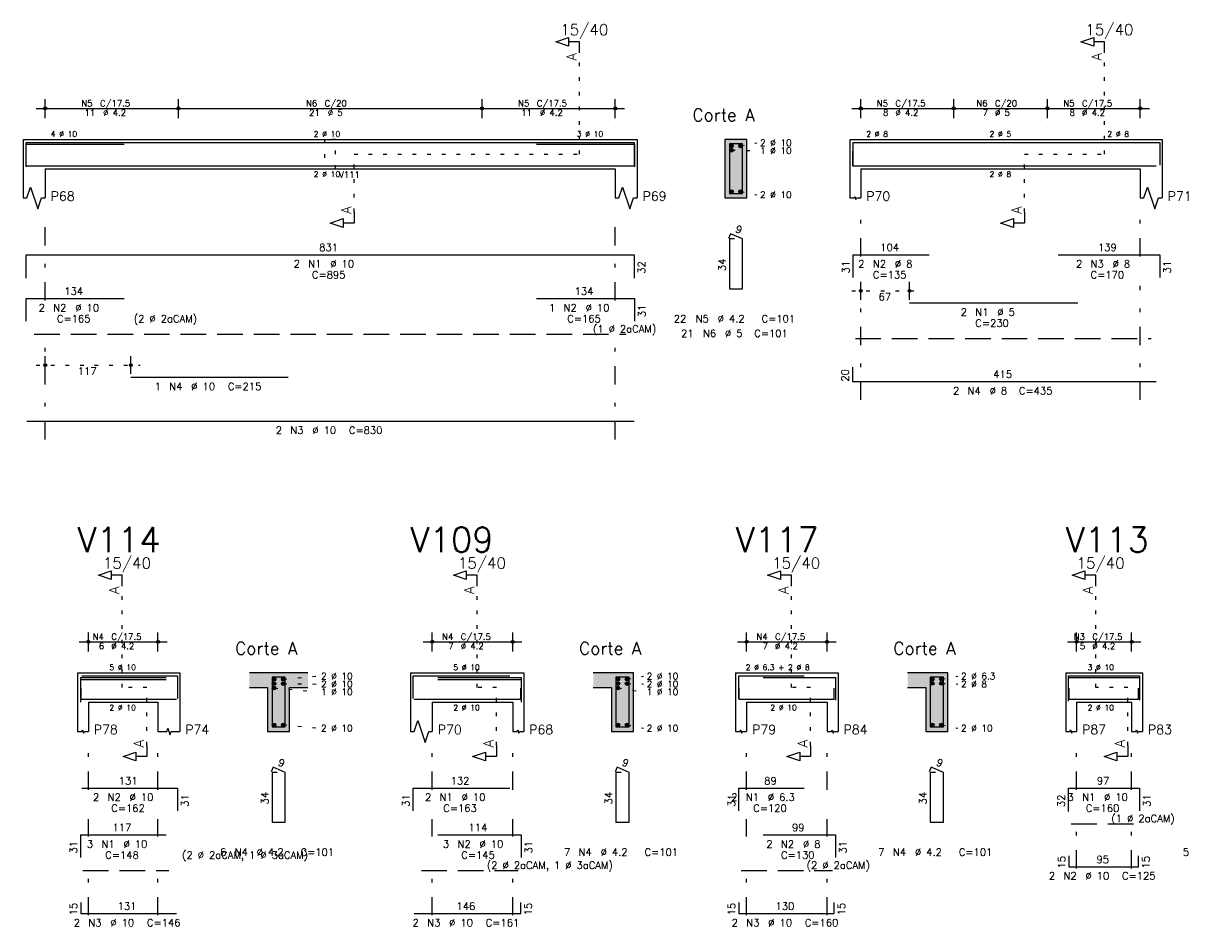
# Model space of a CAD drawing. Extents: x 0 to 119, y 0 to 84.
# Tile 8 of 11: x 69 to 101, y 42 to 67. Entities that reach past the tile are written whole.
import ezdxf

# ---------------------------------------------------------------- set-up
doc = ezdxf.new("R2010")
doc.units = 0
for name, pattern in [('ESTILO_TQS_0001', [1, 0.7, -0.3]), ('ESTILO_TQS_0002', [0.4, 0.1, -0.3]), ('ESTILO_TQS_0003', [1.5, 0.5, -0.4, 0.1, -0.5])]:
    doc.linetypes.add(name, pattern=pattern)
for name, color, linetype in [('1', 1, 'CONTINUOUS'), ('10', 10, 'CONTINUOUS'), ('2', 2, 'CONTINUOUS'), ('4', 4, 'CONTINUOUS'), ('6', 6, 'CONTINUOUS'), ('7', 7, 'CONTINUOUS')]:
    doc.layers.add(name, color=color, linetype=linetype)
doc.styles.get("Standard").update_dxf_attribs({"font": 'ROMANS.SHX'})

msp = doc.modelspace()

# ---------------------------------------------------------------- linework, layer by layer
at = {"layer": '1', "linetype": 'ESTILO_TQS_0002'}
for p, q in [((84.07167, 63.32), (84.07167, 66.09)), ((98.425, 63.32), (98.425, 66.09)), ((88.22167, 63.425), (88.91667, 63.414)), ((88.47167, 63.545), (88.91667, 63.63)), ((77.90667, 61.735), (77.90667, 63.32)), ((77.90667, 63.32), (84.07167, 63.32)), ((96.23, 61.735), (96.23, 63.32)), ((96.23, 63.32), (98.425, 63.32)), ((88.47167, 62.295), (88.91667, 62.21)), ((91.51, 59.58), (93.34, 59.58)), ((69.21667, 57.55), (72.05667, 57.55)), ((71.57071, 48.74), (71.57071, 51.51)), ((81.27214, 48.74), (81.27214, 51.51)), ((89.86357, 48.74), (89.86357, 51.51)), ((98.185, 48.74), (98.185, 51.51)), ((72.24571, 48.74), (71.57071, 48.74)), ((72.24571, 47.155), (72.24571, 48.74)), ((75.97071, 48.965), (76.91571, 49.05)), ((75.97071, 48.845), (76.91571, 48.834)), ((81.79714, 48.74), (81.27214, 48.74)), ((81.79714, 47.155), (81.79714, 48.74)), ((85.37214, 48.965), (85.81714, 49.05)), ((85.37214, 48.845), (85.81714, 48.834)), ((90.38857, 48.74), (89.86357, 48.74)), ((90.38857, 47.155), (90.38857, 48.74)), ((93.96357, 48.965), (94.40857, 49.05)), ((93.96357, 48.853), (94.40857, 48.834)), ((99.06, 48.74), (98.185, 48.74)), ((99.06, 47.155), (99.06, 48.74)), ((75.72071, 48.725), (76.91571, 48.618)), ((85.12214, 48.725), (85.81714, 48.618)), ((75.97071, 47.715), (76.91571, 47.63)), ((85.37214, 47.715), (85.81714, 47.63)), ((93.96357, 47.715), (94.40857, 47.63))]:
    msp.add_line(p, q, dxfattribs=at)
at = {"layer": '1', "linetype": 'ESTILO_TQS_0001'}
for p, q in [((69.16667, 58.395), (85.34667, 58.395)), ((91.61, 58.275), (99.7, 58.275)), ((97.51, 45.015), (99.31, 45.015)), ((70.49571, 43.735), (72.84571, 43.735)), ((79.74714, 43.735), (82.39714, 43.735)), ((88.48857, 43.735), (90.98857, 43.735))]:
    msp.add_line(p, q, dxfattribs=at)
at = {"layer": '1', "linetype": 'ESTILO_TQS_0002'}
msp.add_lwpolyline([(77.09667, 63.72), (77.09667, 62.92), (77.39667, 62.92), (77.39667, 63.72), (77.09667, 63.72)], dxfattribs=at)
at = {"layer": '1', "linetype": 'CONTINUOUS'}
for centre in [(88.22167, 63.545), (88.22167, 63.425), (88.47167, 63.545), (88.22167, 62.295), (88.47167, 62.295), (75.72071, 48.965), (75.72071, 48.845), (75.72071, 48.725), (75.97071, 48.965), (75.97071, 48.845), (85.12214, 48.965), (85.12214, 48.845), (85.12214, 48.725), (85.37214, 48.965), (85.37214, 48.845), (93.71357, 48.965), (93.71357, 48.853), (93.96357, 48.965), (93.96357, 48.853), (75.72071, 47.715), (75.97071, 47.715), (85.12214, 47.715), (85.37214, 47.715), (93.71357, 47.715), (93.96357, 47.715)]:
    msp.add_circle(centre, 0.05, dxfattribs=at)
for points in [[(88.27167, 63.545), (88.19667, 63.588301), (88.174685, 63.562101)], [(88.27167, 63.545), (88.174685, 63.562101), (88.174685, 63.527899)], [(88.27167, 63.545), (88.174685, 63.527899), (88.19667, 63.501699)], [(88.27167, 63.425), (88.19667, 63.468301), (88.174685, 63.442101)], [(88.27167, 63.425), (88.174685, 63.442101), (88.174685, 63.407899)], [(88.27167, 63.425), (88.174685, 63.407899), (88.19667, 63.381699)], [(88.27167, 63.545), (88.230352, 63.59424), (88.19667, 63.588301)], [(88.27167, 63.545), (88.19667, 63.501699), (88.230352, 63.49576)], [(88.27167, 63.425), (88.230352, 63.47424), (88.19667, 63.468301)], [(88.27167, 63.425), (88.19667, 63.381699), (88.230352, 63.37576)], [(88.27167, 63.545), (88.259972, 63.577139), (88.230352, 63.59424)], [(88.27167, 63.545), (88.230352, 63.49576), (88.259972, 63.512861)], [(88.27167, 63.425), (88.259972, 63.457139), (88.230352, 63.47424)], [(88.27167, 63.425), (88.230352, 63.37576), (88.259972, 63.392861)], [(88.27167, 63.545), (88.259972, 63.512861), (88.27167, 63.545)], [(88.27167, 63.425), (88.259972, 63.392861), (88.27167, 63.425)], [(88.52167, 63.545), (88.44667, 63.588301), (88.424685, 63.562101)], [(88.52167, 63.545), (88.424685, 63.562101), (88.424685, 63.527899)], [(88.52167, 63.545), (88.424685, 63.527899), (88.44667, 63.501699)], [(88.52167, 63.545), (88.480352, 63.59424), (88.44667, 63.588301)], [(88.52167, 63.545), (88.44667, 63.501699), (88.480352, 63.49576)], [(88.52167, 63.545), (88.509972, 63.577139), (88.480352, 63.59424)], [(88.52167, 63.545), (88.480352, 63.49576), (88.509972, 63.512861)], [(88.52167, 63.545), (88.509972, 63.512861), (88.52167, 63.545)], [(88.27167, 62.295), (88.19667, 62.338301), (88.174685, 62.312101)], [(88.27167, 62.295), (88.174685, 62.312101), (88.174685, 62.277899)], [(88.27167, 62.295), (88.174685, 62.277899), (88.19667, 62.251699)], [(88.27167, 62.295), (88.230352, 62.34424), (88.19667, 62.338301)], [(88.27167, 62.295), (88.19667, 62.251699), (88.230352, 62.24576)], [(88.27167, 62.295), (88.259972, 62.327139), (88.230352, 62.34424)], [(88.27167, 62.295), (88.230352, 62.24576), (88.259972, 62.262861)], [(88.27167, 62.295), (88.259972, 62.262861), (88.27167, 62.295)], [(88.52167, 62.295), (88.44667, 62.338301), (88.424685, 62.312101)], [(88.52167, 62.295), (88.424685, 62.312101), (88.424685, 62.277899)], [(88.52167, 62.295), (88.424685, 62.277899), (88.44667, 62.251699)], [(88.52167, 62.295), (88.480352, 62.34424), (88.44667, 62.338301)], [(88.52167, 62.295), (88.44667, 62.251699), (88.480352, 62.24576)], [(88.52167, 62.295), (88.509972, 62.327139), (88.480352, 62.34424)], [(88.52167, 62.295), (88.480352, 62.24576), (88.509972, 62.262861)], [(88.52167, 62.295), (88.509972, 62.262861), (88.52167, 62.295)], [(75.77071, 48.965), (75.69571, 49.008301), (75.673725, 48.982101)], [(75.77071, 48.965), (75.673725, 48.982101), (75.673725, 48.947899)], [(75.77071, 48.965), (75.673725, 48.947899), (75.69571, 48.921699)], [(75.77071, 48.845), (75.69571, 48.888301), (75.673725, 48.862101)], [(75.77071, 48.845), (75.673725, 48.862101), (75.673725, 48.827899)], [(75.77071, 48.845), (75.673725, 48.827899), (75.69571, 48.801699)], [(75.77071, 48.725), (75.69571, 48.768301), (75.673725, 48.742101)], [(75.77071, 48.725), (75.673725, 48.742101), (75.673725, 48.707899)], [(75.77071, 48.965), (75.729392, 49.01424), (75.69571, 49.008301)], [(75.77071, 48.965), (75.69571, 48.921699), (75.729392, 48.91576)], [(75.77071, 48.845), (75.729392, 48.89424), (75.69571, 48.888301)], [(75.77071, 48.845), (75.69571, 48.801699), (75.729392, 48.79576)], [(75.77071, 48.725), (75.729392, 48.77424), (75.69571, 48.768301)], [(75.77071, 48.965), (75.759012, 48.997139), (75.729392, 49.01424)], [(75.77071, 48.965), (75.729392, 48.91576), (75.759012, 48.932861)], [(75.77071, 48.845), (75.759012, 48.877139), (75.729392, 48.89424)], [(75.77071, 48.845), (75.729392, 48.79576), (75.759012, 48.812861)], [(75.77071, 48.725), (75.759012, 48.757139), (75.729392, 48.77424)], [(75.77071, 48.965), (75.759012, 48.932861), (75.77071, 48.965)], [(75.77071, 48.845), (75.759012, 48.812861), (75.77071, 48.845)], [(76.02071, 48.965), (75.94571, 49.008301), (75.923725, 48.982101)], [(76.02071, 48.965), (75.923725, 48.982101), (75.923725, 48.947899)], [(76.02071, 48.965), (75.923725, 48.947899), (75.94571, 48.921699)], [(76.02071, 48.845), (75.94571, 48.888301), (75.923725, 48.862101)], [(76.02071, 48.845), (75.923725, 48.862101), (75.923725, 48.827899)], [(76.02071, 48.845), (75.923725, 48.827899), (75.94571, 48.801699)], [(76.02071, 48.965), (75.979392, 49.01424), (75.94571, 49.008301)], [(76.02071, 48.965), (75.94571, 48.921699), (75.979392, 48.91576)], [(76.02071, 48.845), (75.979392, 48.89424), (75.94571, 48.888301)], [(76.02071, 48.845), (75.94571, 48.801699), (75.979392, 48.79576)], [(76.02071, 48.965), (76.009012, 48.997139), (75.979392, 49.01424)], [(76.02071, 48.965), (75.979392, 48.91576), (76.009012, 48.932861)], [(76.02071, 48.845), (76.009012, 48.877139), (75.979392, 48.89424)], [(76.02071, 48.845), (75.979392, 48.79576), (76.009012, 48.812861)], [(76.02071, 48.965), (76.009012, 48.932861), (76.02071, 48.965)], [(76.02071, 48.845), (76.009012, 48.812861), (76.02071, 48.845)], [(85.17214, 48.965), (85.09714, 49.008301), (85.075155, 48.982101)], [(85.17214, 48.965), (85.075155, 48.982101), (85.075155, 48.947899)], [(85.17214, 48.965), (85.075155, 48.947899), (85.09714, 48.921699)], [(85.17214, 48.845), (85.09714, 48.888301), (85.075155, 48.862101)], [(85.17214, 48.845), (85.075155, 48.862101), (85.075155, 48.827899)], [(85.17214, 48.845), (85.075155, 48.827899), (85.09714, 48.801699)], [(85.17214, 48.725), (85.09714, 48.768301), (85.075155, 48.742101)], [(85.17214, 48.725), (85.075155, 48.742101), (85.075155, 48.707899)], [(85.17214, 48.965), (85.130822, 49.01424), (85.09714, 49.008301)], [(85.17214, 48.965), (85.09714, 48.921699), (85.130822, 48.91576)], [(85.17214, 48.845), (85.130822, 48.89424), (85.09714, 48.888301)], [(85.17214, 48.845), (85.09714, 48.801699), (85.130822, 48.79576)], [(85.17214, 48.725), (85.130822, 48.77424), (85.09714, 48.768301)], [(85.17214, 48.965), (85.160442, 48.997139), (85.130822, 49.01424)], [(85.17214, 48.965), (85.130822, 48.91576), (85.160442, 48.932861)], [(85.17214, 48.845), (85.160442, 48.877139), (85.130822, 48.89424)], [(85.17214, 48.845), (85.130822, 48.79576), (85.160442, 48.812861)], [(85.17214, 48.725), (85.160442, 48.757139), (85.130822, 48.77424)], [(85.17214, 48.965), (85.160442, 48.932861), (85.17214, 48.965)], [(85.17214, 48.845), (85.160442, 48.812861), (85.17214, 48.845)], [(85.42214, 48.965), (85.34714, 49.008301), (85.325155, 48.982101)], [(85.42214, 48.965), (85.325155, 48.982101), (85.325155, 48.947899)], [(85.42214, 48.965), (85.325155, 48.947899), (85.34714, 48.921699)], [(85.42214, 48.845), (85.34714, 48.888301), (85.325155, 48.862101)], [(85.42214, 48.845), (85.325155, 48.862101), (85.325155, 48.827899)], [(85.42214, 48.845), (85.325155, 48.827899), (85.34714, 48.801699)], [(85.42214, 48.965), (85.380822, 49.01424), (85.34714, 49.008301)], [(85.42214, 48.965), (85.34714, 48.921699), (85.380822, 48.91576)], [(85.42214, 48.845), (85.380822, 48.89424), (85.34714, 48.888301)], [(85.42214, 48.845), (85.34714, 48.801699), (85.380822, 48.79576)], [(85.42214, 48.965), (85.410442, 48.997139), (85.380822, 49.01424)], [(85.42214, 48.965), (85.380822, 48.91576), (85.410442, 48.932861)], [(85.42214, 48.845), (85.410442, 48.877139), (85.380822, 48.89424)], [(85.42214, 48.845), (85.380822, 48.79576), (85.410442, 48.812861)], [(85.42214, 48.965), (85.410442, 48.932861), (85.42214, 48.965)], [(85.42214, 48.845), (85.410442, 48.812861), (85.42214, 48.845)], [(93.76357, 48.965), (93.68857, 49.008301), (93.666585, 48.982101)], [(93.76357, 48.965), (93.666585, 48.982101), (93.666585, 48.947899)], [(93.76357, 48.965), (93.666585, 48.947899), (93.68857, 48.921699)], [(93.76357, 48.853), (93.68857, 48.896301), (93.666585, 48.870101)], [(93.76357, 48.853), (93.666585, 48.870101), (93.666585, 48.835899)], [(93.76357, 48.853), (93.666585, 48.835899), (93.68857, 48.809699)], [(93.76357, 48.965), (93.722252, 49.01424), (93.68857, 49.008301)], [(93.76357, 48.965), (93.68857, 48.921699), (93.722252, 48.91576)], [(93.76357, 48.853), (93.722252, 48.90224), (93.68857, 48.896301)], [(93.76357, 48.853), (93.68857, 48.809699), (93.722252, 48.80376)], [(93.76357, 48.965), (93.751872, 48.997139), (93.722252, 49.01424)], [(93.76357, 48.965), (93.722252, 48.91576), (93.751872, 48.932861)], [(93.76357, 48.853), (93.751872, 48.885139), (93.722252, 48.90224)], [(93.76357, 48.853), (93.722252, 48.80376), (93.751872, 48.820861)], [(93.76357, 48.965), (93.751872, 48.932861), (93.76357, 48.965)], [(93.76357, 48.853), (93.751872, 48.820861), (93.76357, 48.853)], [(94.01357, 48.965), (93.93857, 49.008301), (93.916585, 48.982101)], [(94.01357, 48.965), (93.916585, 48.982101), (93.916585, 48.947899)], [(94.01357, 48.965), (93.916585, 48.947899), (93.93857, 48.921699)], [(94.01357, 48.853), (93.93857, 48.896301), (93.916585, 48.870101)], [(94.01357, 48.853), (93.916585, 48.870101), (93.916585, 48.835899)], [(94.01357, 48.853), (93.916585, 48.835899), (93.93857, 48.809699)], [(94.01357, 48.965), (93.972252, 49.01424), (93.93857, 49.008301)], [(94.01357, 48.965), (93.93857, 48.921699), (93.972252, 48.91576)], [(94.01357, 48.853), (93.972252, 48.90224), (93.93857, 48.896301)], [(94.01357, 48.853), (93.93857, 48.809699), (93.972252, 48.80376)], [(94.01357, 48.965), (94.001872, 48.997139), (93.972252, 49.01424)], [(94.01357, 48.965), (93.972252, 48.91576), (94.001872, 48.932861)], [(94.01357, 48.853), (94.001872, 48.885139), (93.972252, 48.90224)], [(94.01357, 48.853), (93.972252, 48.80376), (94.001872, 48.820861)], [(94.01357, 48.965), (94.001872, 48.932861), (94.01357, 48.965)], [(94.01357, 48.853), (94.001872, 48.820861), (94.01357, 48.853)], [(75.77071, 48.725), (75.673725, 48.707899), (75.69571, 48.681699)], [(75.77071, 48.725), (75.69571, 48.681699), (75.729392, 48.67576)], [(75.77071, 48.725), (75.729392, 48.67576), (75.759012, 48.692861)], [(75.77071, 48.725), (75.759012, 48.692861), (75.77071, 48.725)], [(85.17214, 48.725), (85.075155, 48.707899), (85.09714, 48.681699)], [(85.17214, 48.725), (85.09714, 48.681699), (85.130822, 48.67576)], [(85.17214, 48.725), (85.130822, 48.67576), (85.160442, 48.692861)], [(85.17214, 48.725), (85.160442, 48.692861), (85.17214, 48.725)], [(75.77071, 47.715), (75.69571, 47.758301), (75.673725, 47.732101)], [(75.77071, 47.715), (75.673725, 47.732101), (75.673725, 47.697899)], [(75.77071, 47.715), (75.673725, 47.697899), (75.69571, 47.671699)], [(75.77071, 47.715), (75.729392, 47.76424), (75.69571, 47.758301)], [(75.77071, 47.715), (75.69571, 47.671699), (75.729392, 47.66576)], [(75.77071, 47.715), (75.759012, 47.747139), (75.729392, 47.76424)], [(75.77071, 47.715), (75.729392, 47.66576), (75.759012, 47.682861)], [(75.77071, 47.715), (75.759012, 47.682861), (75.77071, 47.715)], [(76.02071, 47.715), (75.94571, 47.758301), (75.923725, 47.732101)], [(76.02071, 47.715), (75.923725, 47.732101), (75.923725, 47.697899)], [(76.02071, 47.715), (75.923725, 47.697899), (75.94571, 47.671699)], [(76.02071, 47.715), (75.979392, 47.76424), (75.94571, 47.758301)], [(76.02071, 47.715), (75.94571, 47.671699), (75.979392, 47.66576)], [(76.02071, 47.715), (76.009012, 47.747139), (75.979392, 47.76424)], [(76.02071, 47.715), (75.979392, 47.66576), (76.009012, 47.682861)], [(76.02071, 47.715), (76.009012, 47.682861), (76.02071, 47.715)], [(85.17214, 47.715), (85.09714, 47.758301), (85.075155, 47.732101)], [(85.17214, 47.715), (85.075155, 47.732101), (85.075155, 47.697899)], [(85.17214, 47.715), (85.075155, 47.697899), (85.09714, 47.671699)], [(85.17214, 47.715), (85.130822, 47.76424), (85.09714, 47.758301)], [(85.17214, 47.715), (85.09714, 47.671699), (85.130822, 47.66576)], [(85.17214, 47.715), (85.160442, 47.747139), (85.130822, 47.76424)], [(85.17214, 47.715), (85.130822, 47.66576), (85.160442, 47.682861)], [(85.17214, 47.715), (85.160442, 47.682861), (85.17214, 47.715)], [(85.42214, 47.715), (85.34714, 47.758301), (85.325155, 47.732101)], [(85.42214, 47.715), (85.325155, 47.732101), (85.325155, 47.697899)], [(85.42214, 47.715), (85.325155, 47.697899), (85.34714, 47.671699)], [(85.42214, 47.715), (85.380822, 47.76424), (85.34714, 47.758301)], [(85.42214, 47.715), (85.34714, 47.671699), (85.380822, 47.66576)], [(85.42214, 47.715), (85.410442, 47.747139), (85.380822, 47.76424)], [(85.42214, 47.715), (85.380822, 47.66576), (85.410442, 47.682861)], [(85.42214, 47.715), (85.410442, 47.682861), (85.42214, 47.715)], [(93.76357, 47.715), (93.68857, 47.758301), (93.666585, 47.732101)], [(93.76357, 47.715), (93.666585, 47.732101), (93.666585, 47.697899)], [(93.76357, 47.715), (93.666585, 47.697899), (93.68857, 47.671699)], [(93.76357, 47.715), (93.722252, 47.76424), (93.68857, 47.758301)], [(93.76357, 47.715), (93.68857, 47.671699), (93.722252, 47.66576)], [(93.76357, 47.715), (93.751872, 47.747139), (93.722252, 47.76424)], [(93.76357, 47.715), (93.722252, 47.66576), (93.751872, 47.682861)], [(93.76357, 47.715), (93.751872, 47.682861), (93.76357, 47.715)], [(94.01357, 47.715), (93.93857, 47.758301), (93.916585, 47.732101)], [(94.01357, 47.715), (93.916585, 47.732101), (93.916585, 47.697899)], [(94.01357, 47.715), (93.916585, 47.697899), (93.93857, 47.671699)], [(94.01357, 47.715), (93.972252, 47.76424), (93.93857, 47.758301)], [(94.01357, 47.715), (93.93857, 47.671699), (93.972252, 47.66576)], [(94.01357, 47.715), (94.001872, 47.747139), (93.972252, 47.76424)], [(94.01357, 47.715), (93.972252, 47.66576), (94.001872, 47.682861)], [(94.01357, 47.715), (94.001872, 47.682861), (94.01357, 47.715)]]:
    msp.add_solid(points, dxfattribs=at)
at = {"layer": '10', "linetype": 'CONTINUOUS'}
for points in [[(88.64667, 62.12), (88.64667, 63.72), (88.04667, 63.72)], [(88.64667, 62.12), (88.04667, 63.72), (88.04667, 62.12)], [(88.64667, 62.12), (88.04667, 62.12), (88.64667, 62.12)], [(75.04571, 49.14), (75.04571, 48.74), (75.54571, 48.74)], [(75.04571, 49.14), (75.54571, 48.74), (76.64571, 49.14)], [(75.54571, 48.74), (76.14571, 48.74), (76.64571, 49.14)], [(76.14571, 48.74), (76.64571, 48.74), (76.64571, 49.14)], [(84.94714, 48.74), (85.54714, 49.14), (84.44714, 49.14)], [(84.94714, 48.74), (84.44714, 49.14), (84.44714, 48.74)], [(84.94714, 48.74), (85.54714, 47.54), (85.54714, 49.14)], [(93.53857, 48.74), (94.13857, 49.14), (93.03857, 49.14)], [(93.53857, 48.74), (93.03857, 49.14), (93.03857, 48.74)], [(93.53857, 48.74), (94.13857, 47.54), (94.13857, 49.14)], [(75.54571, 47.54), (76.14571, 47.54), (75.54571, 48.74)], [(76.14571, 47.54), (76.14571, 48.74), (75.54571, 48.74)], [(84.94714, 48.74), (84.94714, 47.54), (85.54714, 47.54)], [(93.53857, 48.74), (93.53857, 47.54), (94.13857, 47.54)]]:
    msp.add_solid(points, dxfattribs=at)
at = {"layer": '2', "linetype": 'CONTINUOUS'}
for p, q in [((69.46667, 64.3), (69.46667, 64.82)), ((73.10667, 64.3), (73.10667, 64.82)), ((73.10667, 64.3), (73.10667, 64.82)), ((81.40667, 64.3), (81.40667, 64.82)), ((81.40667, 64.3), (81.40667, 64.82)), ((85.04667, 64.3), (85.04667, 64.82)), ((91.76, 64.3), (91.76, 64.82)), ((94.3, 64.3), (94.3, 64.82)), ((94.3, 64.3), (94.3, 64.82)), ((96.86, 64.3), (96.86, 64.82)), ((96.86, 64.3), (96.86, 64.82)), ((99.4, 64.3), (99.4, 64.82)), ((69.21667, 64.57), (73.35667, 64.57)), ((72.85667, 64.57), (81.65667, 64.57)), ((81.15667, 64.57), (85.29667, 64.57)), ((91.51, 64.57), (94.55, 64.57)), ((94.05, 64.57), (97.11, 64.57)), ((96.61, 64.57), (99.65, 64.57)), ((69.46667, 64.05), (69.46667, 64.05)), ((73.10667, 64.05), (73.10667, 64.05)), ((73.10667, 64.05), (73.10667, 64.05)), ((81.40667, 64.05), (81.40667, 64.05)), ((81.40667, 64.05), (81.40667, 64.05)), ((85.04667, 64.05), (85.04667, 64.05)), ((91.76, 64.05), (91.76, 64.05)), ((94.3, 64.05), (94.3, 64.05)), ((94.3, 64.05), (94.3, 64.05)), ((96.86, 64.05), (96.86, 64.05)), ((96.86, 64.05), (96.86, 64.05)), ((99.4, 64.05), (99.4, 64.05)), ((68.86667, 63.72), (68.86667, 62.92)), ((68.86667, 63.72), (69.46667, 63.72)), ((69.46667, 63.72), (85.04667, 63.72)), ((85.04667, 63.72), (85.64667, 63.72)), ((85.64667, 63.72), (85.64667, 62.92)), ((88.64667, 63.72), (88.04667, 63.72)), ((88.04667, 63.72), (88.04667, 62.12)), ((88.64667, 62.12), (88.64667, 63.72)), ((91.46, 63.72), (91.46, 62.92)), ((91.46, 63.72), (91.76, 63.72)), ((91.76, 63.72), (99.4, 63.72)), ((99.4, 63.72), (100, 63.72)), ((100, 63.72), (100, 62.92)), ((68.86667, 62.92), (68.86667, 62.12)), ((69.46667, 62.92), (85.04667, 62.92)), ((69.46667, 62.92), (69.46667, 62.12)), ((85.04667, 62.92), (85.04667, 62.12)), ((85.64667, 62.92), (85.64667, 62.12)), ((91.46, 62.92), (91.46, 62.12)), ((91.76, 62.92), (99.4, 62.92)), ((91.76, 62.92), (91.76, 62.12)), ((99.4, 62.92), (99.4, 62.12)), ((100, 62.92), (100, 62.12)), ((88.04667, 62.12), (88.64667, 62.12)), ((91.76, 59.34), (91.76, 59.83)), ((93.09, 59.34), (93.09, 59.83)), ((91.76, 59.24), (91.76, 59.24)), ((93.09, 59.24), (93.09, 59.24)), ((69.46667, 57.31), (69.46667, 57.8)), ((71.80667, 57.31), (71.80667, 57.8)), ((69.46667, 57.21), (69.46667, 57.21)), ((71.80667, 57.21), (71.80667, 57.21)), ((70.64571, 49.72), (70.64571, 50.24)), ((72.54571, 49.72), (72.54571, 50.24)), ((80.04714, 49.72), (80.04714, 50.24)), ((82.24714, 49.72), (82.24714, 50.24)), ((88.63857, 49.72), (88.63857, 50.24)), ((90.83857, 49.72), (90.83857, 50.24)), ((97.66, 49.72), (97.66, 50.24)), ((99.16, 49.72), (99.16, 50.24)), ((70.39571, 49.99), (72.79571, 49.99)), ((79.79714, 49.99), (82.49714, 49.99)), ((88.38857, 49.99), (91.08857, 49.99)), ((97.41, 49.99), (99.41, 49.99)), ((70.64571, 49.47), (70.64571, 49.47)), ((72.54571, 49.47), (72.54571, 49.47)), ((80.04714, 49.47), (80.04714, 49.47)), ((82.24714, 49.47), (82.24714, 49.47)), ((88.63857, 49.47), (88.63857, 49.47)), ((90.83857, 49.47), (90.83857, 49.47)), ((97.66, 49.47), (97.66, 49.47)), ((99.16, 49.47), (99.16, 49.47)), ((70.34571, 49.14), (70.34571, 48.34)), ((70.34571, 49.14), (70.64571, 49.14)), ((70.64571, 49.14), (72.54571, 49.14)), ((72.54571, 49.14), (73.14571, 49.14)), ((73.14571, 49.14), (73.14571, 48.34)), ((76.64571, 49.14), (75.04571, 49.14)), ((79.44714, 49.14), (79.44714, 48.34)), ((79.44714, 49.14), (80.04714, 49.14)), ((80.04714, 49.14), (82.24714, 49.14)), ((82.24714, 49.14), (82.54714, 49.14)), ((82.54714, 49.14), (82.54714, 48.34)), ((85.54714, 49.14), (84.44714, 49.14)), ((85.54714, 47.54), (85.54714, 49.14)), ((88.33857, 49.14), (88.33857, 48.34)), ((88.33857, 49.14), (88.63857, 49.14)), ((88.63857, 49.14), (90.83857, 49.14)), ((90.83857, 49.14), (91.13857, 49.14)), ((91.13857, 49.14), (91.13857, 48.34)), ((94.13857, 49.14), (93.03857, 49.14)), ((94.13857, 47.54), (94.13857, 49.14)), ((97.36, 49.14), (97.36, 48.34)), ((97.36, 49.14), (97.66, 49.14)), ((97.66, 49.14), (99.16, 49.14)), ((99.16, 49.14), (99.46, 49.14)), ((99.46, 49.14), (99.46, 48.34)), ((75.04571, 48.74), (75.54571, 48.74)), ((75.54571, 48.74), (75.54571, 47.54)), ((76.14571, 47.54), (76.14571, 48.74)), ((76.14571, 48.74), (76.64571, 48.74)), ((84.44714, 48.74), (84.94714, 48.74)), ((84.94714, 48.74), (84.94714, 47.54)), ((93.03857, 48.74), (93.53857, 48.74)), ((93.53857, 48.74), (93.53857, 47.54)), ((70.34571, 48.34), (70.34571, 47.54)), ((70.64571, 48.34), (72.54571, 48.34)), ((70.64571, 48.34), (70.64571, 47.54)), ((72.54571, 48.34), (72.54571, 47.54)), ((73.14571, 48.34), (73.14571, 47.54)), ((79.44714, 48.34), (79.44714, 47.54)), ((80.04714, 48.34), (82.24714, 48.34)), ((80.04714, 48.34), (80.04714, 47.54)), ((82.24714, 48.34), (82.24714, 47.54)), ((82.54714, 48.34), (82.54714, 47.54)), ((88.33857, 48.34), (88.33857, 47.54)), ((88.63857, 48.34), (90.83857, 48.34)), ((88.63857, 48.34), (88.63857, 47.54)), ((90.83857, 48.34), (90.83857, 47.54)), ((91.13857, 48.34), (91.13857, 47.54)), ((97.36, 48.34), (97.36, 47.54)), ((97.66, 48.34), (99.16, 48.34)), ((97.66, 48.34), (97.66, 47.54)), ((99.16, 48.34), (99.16, 47.54)), ((99.46, 48.34), (99.46, 47.54)), ((75.54571, 47.54), (76.14571, 47.54)), ((84.94714, 47.54), (85.54714, 47.54)), ((93.53857, 47.54), (94.13857, 47.54))]:
    msp.add_line(p, q, dxfattribs=at)
at = {"layer": '2', "linetype": 'ESTILO_TQS_0003'}
for p, q in [((69.46667, 59.322), (69.46667, 61.62)), ((85.04667, 59.322), (85.04667, 61.62)), ((91.76, 60.522), (91.76, 61.62)), ((99.4, 60.522), (99.4, 61.62)), ((91.76, 56.6), (91.76, 59.718)), ((99.4, 56.6), (99.4, 59.718)), ((69.46667, 55.52), (69.46667, 58.518)), ((85.04667, 55.52), (85.04667, 58.518)), ((70.64571, 45.942), (70.64571, 47.04)), ((72.54571, 45.942), (72.54571, 47.04)), ((80.04714, 45.942), (80.04714, 47.04)), ((82.24714, 45.942), (82.24714, 47.04)), ((88.63857, 45.942), (88.63857, 47.04)), ((90.83857, 45.942), (90.83857, 47.04)), ((97.66, 45.942), (97.66, 47.04)), ((99.16, 45.942), (99.16, 47.04)), ((70.64571, 44.662), (70.64571, 45.138)), ((72.54571, 44.662), (72.54571, 45.138)), ((80.04714, 44.662), (80.04714, 45.138)), ((82.24714, 44.662), (82.24714, 45.138)), ((88.63857, 44.662), (88.63857, 45.138)), ((90.83857, 44.662), (90.83857, 45.138)), ((97.66, 43.792), (97.66, 45.138)), ((99.16, 43.792), (99.16, 45.138)), ((70.64571, 42.512), (70.64571, 43.858)), ((72.54571, 42.512), (72.54571, 43.858)), ((80.04714, 42.512), (80.04714, 43.858)), ((82.24714, 42.512), (82.24714, 43.858)), ((88.63857, 42.512), (88.63857, 43.858)), ((90.83857, 42.512), (90.83857, 43.858))]:
    msp.add_line(p, q, dxfattribs=at)
at = {"layer": '2', "linetype": 'CONTINUOUS'}
for points in [[(84.07167, 66.09), (84.07167, 66.39), (83.77167, 66.39), (83.77167, 66.27), (83.42167, 66.39), (83.77167, 66.51), (83.77167, 66.39)], [(98.425, 66.09), (98.425, 66.39), (98.125, 66.39), (98.125, 66.27), (97.775, 66.39), (98.125, 66.51), (98.125, 66.39)], [(68.86667, 62.12), (68.96667, 62.12), (69.06667, 62.42), (69.26667, 61.82), (69.36667, 62.12), (69.46667, 62.12)], [(85.04667, 62.12), (85.14667, 62.12), (85.24667, 62.42), (85.44667, 61.82), (85.54667, 62.12), (85.64667, 62.12)], [(91.46, 62.12), (91.58, 62.12), (91.595, 62.165), (91.625, 62.075), (91.64, 62.12), (91.76, 62.12)], [(99.4, 62.12), (99.5, 62.12), (99.6, 62.42), (99.8, 61.82), (99.9, 62.12), (100, 62.12)], [(77.90667, 61.735), (77.90667, 61.435), (77.60667, 61.435), (77.60667, 61.315), (77.25667, 61.435), (77.60667, 61.555), (77.60667, 61.435)], [(96.23, 61.735), (96.23, 61.435), (95.93, 61.435), (95.93, 61.315), (95.58, 61.435), (95.93, 61.555), (95.93, 61.435)], [(71.57071, 51.51), (71.57071, 51.81), (71.27071, 51.81), (71.27071, 51.69), (70.92071, 51.81), (71.27071, 51.93), (71.27071, 51.81)], [(81.27214, 51.51), (81.27214, 51.81), (80.97214, 51.81), (80.97214, 51.69), (80.62214, 51.81), (80.97214, 51.93), (80.97214, 51.81)], [(89.86357, 51.51), (89.86357, 51.81), (89.56357, 51.81), (89.56357, 51.69), (89.21357, 51.81), (89.56357, 51.93), (89.56357, 51.81)], [(98.185, 51.51), (98.185, 51.81), (97.885, 51.81), (97.885, 51.69), (97.535, 51.81), (97.885, 51.93), (97.885, 51.81)], [(79.44714, 47.54), (79.54714, 47.54), (79.64714, 47.84), (79.84714, 47.24), (79.94714, 47.54), (80.04714, 47.54)], [(70.34571, 47.54), (70.46571, 47.54), (70.48071, 47.585), (70.51071, 47.495), (70.52571, 47.54), (70.64571, 47.54)], [(72.54571, 47.54), (72.78571, 47.54), (72.81571, 47.63), (72.87571, 47.45), (72.90571, 47.54), (73.14571, 47.54)], [(82.24714, 47.54), (82.36714, 47.54), (82.38214, 47.585), (82.41214, 47.495), (82.42714, 47.54), (82.54714, 47.54)], [(88.33857, 47.54), (88.45857, 47.54), (88.47357, 47.585), (88.50357, 47.495), (88.51857, 47.54), (88.63857, 47.54)], [(90.83857, 47.54), (90.95857, 47.54), (90.97357, 47.585), (91.00357, 47.495), (91.01857, 47.54), (91.13857, 47.54)], [(97.36, 47.54), (97.48, 47.54), (97.495, 47.585), (97.525, 47.495), (97.54, 47.54), (97.66, 47.54)], [(99.16, 47.54), (99.28, 47.54), (99.295, 47.585), (99.325, 47.495), (99.34, 47.54), (99.46, 47.54)], [(72.24571, 47.155), (72.24571, 46.855), (71.94571, 46.855), (71.94571, 46.735), (71.59571, 46.855), (71.94571, 46.975), (71.94571, 46.855)], [(81.79714, 47.155), (81.79714, 46.855), (81.49714, 46.855), (81.49714, 46.735), (81.14714, 46.855), (81.49714, 46.975), (81.49714, 46.855)], [(90.38857, 47.155), (90.38857, 46.855), (90.08857, 46.855), (90.08857, 46.735), (89.73857, 46.855), (90.08857, 46.975), (90.08857, 46.855)], [(99.06, 47.155), (99.06, 46.855), (98.76, 46.855), (98.76, 46.735), (98.41, 46.855), (98.76, 46.975), (98.76, 46.855)]]:
    msp.add_lwpolyline(points, dxfattribs=at)
for centre, radius in [((69.46667, 64.57), 0.041625), ((69.46667, 64.57), 0.02075), ((73.10667, 64.57), 0.041625), ((73.10667, 64.57), 0.041625), ((73.10667, 64.57), 0.02075), ((73.10667, 64.57), 0.02075), ((81.40667, 64.57), 0.041625), ((81.40667, 64.57), 0.041625), ((81.40667, 64.57), 0.02075), ((81.40667, 64.57), 0.02075), ((85.04667, 64.57), 0.041625), ((85.04667, 64.57), 0.02075), ((91.76, 64.57), 0.041625), ((91.76, 64.57), 0.02075), ((94.3, 64.57), 0.041625), ((94.3, 64.57), 0.041625), ((94.3, 64.57), 0.02075), ((94.3, 64.57), 0.02075), ((96.86, 64.57), 0.041625), ((96.86, 64.57), 0.041625), ((96.86, 64.57), 0.02075), ((96.86, 64.57), 0.02075), ((99.4, 64.57), 0.041625), ((99.4, 64.57), 0.02075), ((91.76, 59.58), 0.04), ((91.76, 59.58), 0.02), ((93.09, 59.58), 0.04), ((93.09, 59.58), 0.02), ((69.46667, 57.55), 0.04), ((69.46667, 57.55), 0.02), ((71.80667, 57.55), 0.04), ((71.80667, 57.55), 0.02), ((70.64571, 49.99), 0.041625), ((72.54571, 49.99), 0.041625), ((80.04714, 49.99), 0.041625), ((82.24714, 49.99), 0.041625), ((88.63857, 49.99), 0.041625), ((90.83857, 49.99), 0.041625), ((97.66, 49.99), 0.041625), ((99.16, 49.99), 0.041625), ((70.64571, 49.99), 0.02075), ((72.54571, 49.99), 0.02075), ((80.04714, 49.99), 0.02075), ((82.24714, 49.99), 0.02075), ((88.63857, 49.99), 0.02075), ((90.83857, 49.99), 0.02075), ((97.66, 49.99), 0.02075), ((99.16, 49.99), 0.02075)]:
    msp.add_circle(centre, radius, dxfattribs=at)
at = {"layer": '4', "linetype": 'CONTINUOUS'}
for p, q in [((68.94667, 63), (68.94667, 63.64)), ((68.94667, 63.64), (85.56667, 63.64)), ((68.94667, 62.97), (68.94667, 63.59)), ((68.94667, 63.59), (71.62667, 63.59)), ((82.89667, 63.59), (85.57667, 63.59)), ((85.56667, 63.64), (85.56667, 63)), ((85.57667, 63.59), (85.57667, 62.97)), ((91.53, 63.4), (91.53, 63)), ((91.55, 63.02), (91.55, 63.64)), ((91.55, 63.64), (93.63, 63.64)), ((93.09, 63.64), (97.69, 63.64)), ((97.15148, 63.64), (99.93148, 63.64)), ((99.93148, 63.64), (99.93148, 63.02)), ((68.96667, 63), (85.56667, 63)), ((71.80667, 63), (76.10667, 63)), ((91.53, 63), (99.83, 63)), ((70.46571, 49.06), (73.08571, 49.06)), ((73.08571, 49.06), (73.08571, 48.44)), ((79.52714, 48.44), (79.52714, 49.06)), ((79.52714, 49.06), (82.16714, 49.06)), ((88.42857, 48.44), (88.42857, 49.06)), ((88.42857, 49.06), (90.20857, 49.06)), ((97.4396, 48.42), (97.4396, 49.06)), ((97.4396, 49.06), (99.3796, 49.06)), ((99.3796, 49.06), (99.3796, 48.44)), ((70.43571, 48.39), (70.43571, 49.01)), ((70.43571, 49.01), (72.77571, 49.01)), ((70.43571, 48.34), (70.43571, 48.96)), ((70.43571, 48.96), (72.77571, 48.96)), ((80.19714, 49.01), (82.47714, 49.01)), ((80.19714, 48.96), (82.47714, 48.96)), ((82.47714, 49.01), (82.47714, 48.39)), ((82.47714, 48.96), (82.47714, 48.34)), ((89.08857, 49.01), (91.06857, 49.01)), ((91.06857, 49.01), (91.06857, 48.39)), ((97.4396, 48.37), (97.4396, 49.01)), ((97.4396, 49.01), (99.3796, 49.01)), ((99.3796, 49.01), (99.3796, 48.39)), ((70.43571, 48.72), (70.43571, 48.42)), ((82.46714, 48.42), (82.46714, 48.72)), ((88.42857, 48.72), (88.42857, 48.42)), ((91.02857, 48.42), (91.02857, 48.72)), ((97.45, 48.72), (97.45, 48.42)), ((99.35, 48.42), (99.35, 48.72)), ((70.43571, 48.42), (73.05571, 48.42)), ((79.54714, 48.42), (82.46714, 48.42)), ((88.42857, 48.42), (91.02857, 48.42)), ((97.45, 48.42), (99.35, 48.42))]:
    msp.add_line(p, q, dxfattribs=at)
for points in [[(88.16667, 63.6), (88.16667, 62.24), (88.52667, 62.24), (88.52667, 63.6), (88.16667, 63.6)], [(75.66571, 49.02), (75.66571, 47.66), (76.02571, 47.66), (76.02571, 49.02), (75.66571, 49.02)], [(85.06714, 49.02), (85.06714, 47.66), (85.42714, 47.66), (85.42714, 49.02), (85.06714, 49.02)], [(93.65857, 49.02), (93.65857, 47.66), (94.01857, 47.66), (94.01857, 49.02), (93.65857, 49.02)]]:
    msp.add_lwpolyline(points, dxfattribs=at)
at = {"layer": '6', "linetype": 'CONTINUOUS'}
for p, q in [((88.195008, 61.14), (88.140563, 61.01102)), ((88.30667, 61), (88.16667, 61)), ((88.16667, 61), (88.16667, 59.64)), ((88.52667, 61), (88.195008, 61.14)), ((88.52667, 59.64), (88.52667, 61)), ((68.94667, 59.93), (68.94667, 60.57)), ((68.94667, 60.57), (85.56667, 60.57)), ((85.56667, 60.57), (85.56667, 59.93)), ((91.55, 59.95), (91.55, 60.57)), ((91.55, 60.57), (93.63, 60.57)), ((97.15148, 60.57), (99.93148, 60.57)), ((99.93148, 60.57), (99.93148, 59.95)), ((88.16667, 59.64), (88.52667, 59.64)), ((68.94667, 58.75), (68.94667, 59.37)), ((68.94667, 59.37), (71.62667, 59.37)), ((82.89667, 59.37), (85.57667, 59.37)), ((85.57667, 59.37), (85.57667, 58.75)), ((93.09, 59.25), (97.69, 59.25)), ((91.53, 57.5), (91.53, 57.1)), ((71.80667, 57.22), (76.10667, 57.22)), ((91.53, 57.1), (99.83, 57.1)), ((68.96667, 56.02), (85.56667, 56.02)), ((75.694048, 46.56), (75.639603, 46.43102)), ((76.02571, 46.42), (75.694048, 46.56)), ((85.095478, 46.56), (85.041033, 46.43102)), ((85.42714, 46.42), (85.095478, 46.56)), ((93.686908, 46.56), (93.632463, 46.43102)), ((94.01857, 46.42), (93.686908, 46.56)), ((75.80571, 46.42), (75.66571, 46.42)), ((75.66571, 46.42), (75.66571, 45.06)), ((76.02571, 45.06), (76.02571, 46.42)), ((85.20714, 46.42), (85.06714, 46.42)), ((85.06714, 46.42), (85.06714, 45.06)), ((85.42714, 45.06), (85.42714, 46.42)), ((93.79857, 46.42), (93.65857, 46.42)), ((93.65857, 46.42), (93.65857, 45.06)), ((94.01857, 45.06), (94.01857, 46.42)), ((70.46571, 45.99), (73.08571, 45.99)), ((73.08571, 45.99), (73.08571, 45.37)), ((79.52714, 45.37), (79.52714, 45.99)), ((79.52714, 45.99), (82.16714, 45.99)), ((88.42857, 45.37), (88.42857, 45.99)), ((88.42857, 45.99), (90.20857, 45.99)), ((97.4396, 45.35), (97.4396, 45.99)), ((97.4396, 45.99), (99.3796, 45.99)), ((99.3796, 45.99), (99.3796, 45.37)), ((75.66571, 45.06), (76.02571, 45.06)), ((85.06714, 45.06), (85.42714, 45.06)), ((93.65857, 45.06), (94.01857, 45.06)), ((70.43571, 44.09), (70.43571, 44.71)), ((70.43571, 44.71), (72.77571, 44.71)), ((80.19714, 44.71), (82.47714, 44.71)), ((82.47714, 44.71), (82.47714, 44.09)), ((89.08857, 44.71), (91.06857, 44.71)), ((91.06857, 44.71), (91.06857, 44.09)), ((97.45, 44.14), (97.45, 43.84)), ((99.35, 43.84), (99.35, 44.14)), ((97.45, 43.84), (99.35, 43.84)), ((70.43571, 42.86), (70.43571, 42.56)), ((82.46714, 42.56), (82.46714, 42.86)), ((88.42857, 42.86), (88.42857, 42.56)), ((91.02857, 42.56), (91.02857, 42.86)), ((70.43571, 42.56), (73.05571, 42.56)), ((79.54714, 42.56), (82.46714, 42.56)), ((88.42857, 42.56), (91.02857, 42.56))]:
    msp.add_line(p, q, dxfattribs=at)

# ---------------------------------------------------------------- texts
at = {"layer": '2', "linetype": 'CONTINUOUS'}
for s, height, p in [('15/40', 0.3, (83.54667, 66.57)), ('15/40', 0.3, (97.9, 66.57)), ('N5', 0.17, (70.45367, 64.621)), ('C/17.5', 0.17, (70.96367, 64.621)), ('N6', 0.17, (76.59367, 64.621)), ('C/20', 0.17, (77.10367, 64.621)), ('N5', 0.17, (82.39367, 64.621)), ('C/17.5', 0.17, (82.90367, 64.621)), ('N5', 0.17, (92.197, 64.621)), ('C/17.5', 0.17, (92.707, 64.621)), ('N6', 0.17, (94.917, 64.621)), ('C/20', 0.17, (95.427, 64.621)), ('N5', 0.17, (97.297, 64.621)), ('C/17.5', 0.17, (97.807, 64.621)), ('11', 0.17, (70.53867, 64.366)), ('%%c 4.2', 0.17, (71.04867, 64.366)), ('21', 0.17, (76.67867, 64.366)), ('%%c 5', 0.17, (77.18867, 64.366)), ('11', 0.17, (82.47867, 64.366)), ('%%c 4.2', 0.17, (82.98867, 64.366)), ('Corte A', 0.34, (87.15667, 64.22)), ('8', 0.17, (92.367, 64.366)), ('%%c 4.2', 0.17, (92.707, 64.366)), ('7', 0.17, (95.087, 64.366)), ('%%c 5', 0.17, (95.427, 64.366)), ('8', 0.17, (97.467, 64.366)), ('%%c 4.2', 0.17, (97.807, 64.366)), ('4 %%c 10', 0.15, (69.61667, 63.795)), ('2 %%c 10', 0.15, (76.80667, 63.795)), ('3 %%c 10', 0.15, (83.99667, 63.795)), ('2 %%c 10', 0.18, (89.00667, 63.54)), ('2 %%c 8', 0.15, (91.91, 63.795)), ('2 %%c 5', 0.15, (95.28, 63.795)), ('2 %%c 8', 0.15, (98.5, 63.795)), ('1 %%c 10', 0.18, (89.00667, 63.324)), ('2 %%c 10', 0.15, (76.80667, 62.695)), ('V111', 0.17, (77.49667, 62.67)), ('2 %%c 8', 0.15, (95.28, 62.695)), ('P68', 0.25, (69.61667, 62.045)), ('P69', 0.25, (85.79667, 62.045)), ('2 %%c 10', 0.18, (89.00667, 62.12)), ('P70', 0.25, (91.91, 62.045)), ('P71', 0.25, (100.15, 62.045)), ('831', 0.2, (76.95667, 60.67)), ('104', 0.2, (92.29, 60.67)), ('139', 0.2, (98.24148, 60.67)), ('2', 0.2, (76.25667, 60.22)), ('N1', 0.2, (76.65667, 60.22)), ('%%c 10', 0.2, (77.25667, 60.22)), ('2', 0.2, (91.69, 60.22)), ('N2', 0.2, (92.09, 60.22)), ('%%c 8', 0.2, (92.69, 60.22)), ('2', 0.2, (97.64148, 60.22)), ('N3', 0.2, (98.04148, 60.22)), ('%%c 8', 0.2, (98.64148, 60.22)), ('C=895', 0.2, (76.75667, 59.92)), ('C=135', 0.2, (92.09, 59.92)), ('C=170', 0.2, (98.04148, 59.92)), ('134', 0.2, (69.98667, 59.47)), ('134', 0.2, (83.93667, 59.47)), ('67', 0.2, (92.245, 59.32)), ('2', 0.2, (69.28667, 59.02)), ('N2', 0.2, (69.68667, 59.02)), ('%%c 10', 0.2, (70.28667, 59.02)), ('(2 %%c 2aCAM)', 0.2, (71.88667, 58.72)), ('1', 0.2, (83.23667, 59.02)), ('N2', 0.2, (83.63667, 59.02)), ('%%c 10', 0.2, (84.23667, 59.02)), ('2', 0.2, (94.49, 58.9)), ('N1', 0.2, (94.89, 58.9)), ('%%c 5', 0.2, (95.49, 58.9)), ('C=165', 0.2, (69.78667, 58.72)), ('C=165', 0.2, (83.73667, 58.72)), ('(1 %%c 2aCAM)', 0.2, (84.43667, 58.44)), ('22', 0.2, (86.64667, 58.72)), ('N5', 0.2, (87.24667, 58.72)), ('%%c 4.2', 0.2, (87.84667, 58.72)), ('C=101', 0.2, (89.04667, 58.72)), ('C=230', 0.2, (94.89, 58.6)), ('21', 0.2, (86.84667, 58.32)), ('N6', 0.2, (87.44667, 58.32)), ('%%c 5', 0.2, (88.04667, 58.32)), ('C=101', 0.2, (88.84667, 58.32)), ('117', 0.2, (70.35667, 57.29)), ('415', 0.2, (95.38, 57.2)), ('1', 0.2, (72.45667, 56.87)), ('N4', 0.2, (72.85667, 56.87)), ('%%c 10', 0.2, (73.45667, 56.87)), ('C=215', 0.2, (74.45667, 56.87)), ('2', 0.2, (94.28, 56.75)), ('N4', 0.2, (94.68, 56.75)), ('%%c 8', 0.2, (95.28, 56.75)), ('C=435', 0.2, (96.08, 56.75)), ('2', 0.2, (75.76667, 55.67)), ('N3', 0.2, (76.16667, 55.67)), ('%%c 10', 0.2, (76.76667, 55.67)), ('C=830', 0.2, (77.76667, 55.67)), ('15/40', 0.3, (71.04571, 51.99)), ('15/40', 0.3, (80.74714, 51.99)), ('15/40', 0.3, (89.33857, 51.99)), ('15/40', 0.3, (97.66, 51.99)), ('N4', 0.17, (70.76271, 50.041)), ('C/17.5', 0.17, (71.27271, 50.041)), ('N4', 0.17, (80.31414, 50.041)), ('C/17.5', 0.17, (80.82414, 50.041)), ('N4', 0.17, (88.90557, 50.041)), ('C/17.5', 0.17, (89.41557, 50.041)), ('N3', 0.17, (97.577, 50.041)), ('C/17.5', 0.17, (98.087, 50.041)), ('6', 0.17, (70.93271, 49.786)), ('%%c 4.2', 0.17, (71.27271, 49.786)), ('Corte A', 0.34, (74.65571, 49.64)), ('7', 0.17, (80.48414, 49.786)), ('%%c 4.2', 0.17, (80.82414, 49.786)), ('Corte A', 0.34, (84.05714, 49.64)), ('7', 0.17, (89.07557, 49.786)), ('%%c 4.2', 0.17, (89.41557, 49.786)), ('Corte A', 0.34, (92.64857, 49.64)), ('5', 0.17, (97.747, 49.786)), ('%%c 4.2', 0.17, (98.087, 49.786)), ('5 %%c 10', 0.15, (71.22071, 49.215)), ('2 %%c 10', 0.18, (77.00571, 48.96)), ('5 %%c 10', 0.15, (80.62214, 49.215)), ('2 %%c 10', 0.18, (85.90714, 48.96)), ('2 %%c 6.3 + 2 %%c 8', 0.15, (88.61357, 49.215)), ('2 %%c 6.3', 0.18, (94.49857, 48.96)), ('3 %%c 10', 0.15, (97.96, 49.215)), ('2 %%c 10', 0.18, (77.00571, 48.744)), ('2 %%c 10', 0.18, (85.90714, 48.744)), ('2 %%c 8', 0.18, (94.49857, 48.744)), ('1 %%c 10', 0.18, (77.00571, 48.528)), ('1 %%c 10', 0.18, (85.90714, 48.528)), ('2 %%c 10', 0.15, (71.22071, 48.115)), ('2 %%c 10', 0.15, (80.62214, 48.115)), ('2 %%c 10', 0.15, (89.28857, 48.115)), ('2 %%c 10', 0.15, (97.96, 48.115)), ('P78', 0.25, (70.79571, 47.465)), ('P74', 0.25, (73.29571, 47.465)), ('2 %%c 10', 0.18, (77.00571, 47.54)), ('P70', 0.25, (80.19714, 47.465)), ('P68', 0.25, (82.69714, 47.465)), ('2 %%c 10', 0.18, (85.90714, 47.54)), ('P79', 0.25, (88.78857, 47.465)), ('P84', 0.25, (91.28857, 47.465)), ('2 %%c 10', 0.18, (94.49857, 47.54)), ('P87', 0.25, (97.81, 47.465)), ('P83', 0.25, (99.61, 47.465)), ('131', 0.2, (71.47571, 46.09)), ('132', 0.2, (80.54714, 46.09)), ('89', 0.2, (89.11857, 46.09)), ('97', 0.2, (98.2096, 46.09)), ('2', 0.2, (70.77071, 45.64)), ('N2', 0.2, (71.17071, 45.64)), ('%%c 10', 0.2, (71.77071, 45.64)), ('2', 0.2, (79.84714, 45.64)), ('N1', 0.2, (80.24714, 45.64)), ('%%c 10', 0.2, (80.84714, 45.64)), ('2', 0.2, (88.21857, 45.64)), ('N1', 0.2, (88.61857, 45.64)), ('%%c 6.3', 0.2, (89.21857, 45.64)), ('3', 0.2, (97.4096, 45.64)), ('N1', 0.2, (97.8096, 45.64)), ('%%c 10', 0.2, (98.4096, 45.64)), ('C=162', 0.2, (71.27071, 45.34)), ('C=163', 0.2, (80.34714, 45.34)), ('C=120', 0.2, (88.81857, 45.34)), ('C=160', 0.2, (97.9096, 45.34)), ('(1 %%c 2aCAM)', 0.2, (98.6096, 45.06)), ('117', 0.2, (71.30571, 44.81)), ('114', 0.2, (81.03714, 44.81)), ('99', 0.2, (89.87857, 44.81)), ('3', 0.2, (70.60571, 44.36)), ('N1', 0.2, (71.00571, 44.36)), ('%%c 10', 0.2, (71.60571, 44.36)), ('(2 %%c 2aCAM, 1 %%c 3aCAM)', 0.2, (73.20571, 44.06)), ('6', 0.2, (74.24571, 44.14)), ('N4', 0.2, (74.64571, 44.14)), ('%%c 4.2', 0.2, (75.24571, 44.14)), ('C=101', 0.2, (76.44571, 44.14)), ('3', 0.2, (80.33714, 44.36)), ('N2', 0.2, (80.73714, 44.36)), ('%%c 10', 0.2, (81.33714, 44.36)), ('7', 0.2, (83.64714, 44.14)), ('N4', 0.2, (84.04714, 44.14)), ('%%c 4.2', 0.2, (84.64714, 44.14)), ('C=101', 0.2, (85.84714, 44.14)), ('2', 0.2, (89.17857, 44.36)), ('N2', 0.2, (89.57857, 44.36)), ('%%c 8', 0.2, (90.17857, 44.36)), ('7', 0.2, (92.23857, 44.14)), ('N4', 0.2, (92.63857, 44.14)), ('%%c 4.2', 0.2, (93.23857, 44.14)), ('C=101', 0.2, (94.43857, 44.14)), ('5', 0.2, (100.56, 44.14)), ('C=148', 0.2, (71.10571, 44.06)), ('C=145', 0.2, (80.83714, 44.06)), ('(2 %%c 2aCAM, 1 %%c 3aCAM)', 0.2, (81.53714, 43.78)), ('C=130', 0.2, (89.57857, 44.06)), ('(2 %%c 2aCAM)', 0.2, (90.27857, 43.78)), ('95', 0.2, (98.2, 43.94)), ('2', 0.2, (96.9, 43.49)), ('N2', 0.2, (97.3, 43.49)), ('%%c 10', 0.2, (97.9, 43.49)), ('C=125', 0.2, (98.9, 43.49)), ('131', 0.2, (71.44571, 42.66)), ('146', 0.2, (80.70714, 42.66)), ('130', 0.2, (89.42857, 42.66)), ('2', 0.2, (70.24571, 42.21)), ('N3', 0.2, (70.64571, 42.21)), ('%%c 10', 0.2, (71.24571, 42.21)), ('C=146', 0.2, (72.24571, 42.21)), ('2', 0.2, (79.50714, 42.21)), ('N3', 0.2, (79.90714, 42.21)), ('%%c 10', 0.2, (80.50714, 42.21)), ('C=161', 0.2, (81.50714, 42.21)), ('2', 0.2, (88.22857, 42.21)), ('N3', 0.2, (88.62857, 42.21)), ('%%c 10', 0.2, (89.22857, 42.21)), ('C=160', 0.2, (90.22857, 42.21))]:
    msp.add_text(s, height=height, dxfattribs=at).set_placement(p)
for s, height, rotation, p in [('A', 0.272, 90, (83.99007, 65.8724)), ('A', 0.272, 90, (98.3434, 65.8724)), ('A', 0.272, 90, (77.82507, 61.6806)), ('A', 0.272, 90, (96.1484, 61.6806)), ('9', 0.2, 337.11462, (88.307599, 61.201017)), ('32', 0.2, 90, (85.86667, 60.05)), ('34', 0.2, 90, (88.06667, 60.12)), ('31', 0.2, 90, (91.45, 60.06)), ('31', 0.2, 90, (100.23148, 60.06)), ('31', 0.2, 90, (85.87667, 58.86)), ('20', 0.2, 90, (91.43, 57.1)), ('A', 0.272, 90, (71.48911, 51.2924)), ('A', 0.272, 90, (81.19054, 51.2924)), ('A', 0.272, 90, (89.78197, 51.2924)), ('A', 0.272, 90, (98.1034, 51.2924)), ('A', 0.272, 90, (72.16411, 47.1006)), ('A', 0.272, 90, (81.71554, 47.1006)), ('A', 0.272, 90, (90.30697, 47.1006)), ('A', 0.272, 90, (98.9784, 47.1006)), ('9', 0.2, 337.11462, (75.806639, 46.621017)), ('9', 0.2, 337.11462, (85.208069, 46.621017)), ('9', 0.2, 337.11462, (93.799499, 46.621017)), ('31', 0.2, 90, (73.38571, 45.48)), ('34', 0.2, 90, (75.56571, 45.54)), ('31', 0.2, 90, (79.42714, 45.48)), ('34', 0.2, 90, (84.96714, 45.54)), ('31', 0.2, 90, (88.32857, 45.48)), ('34', 0.2, 90, (93.55857, 45.54)), ('32', 0.2, 90, (97.3396, 45.47)), ('31', 0.2, 90, (99.6796, 45.48)), ('31', 0.2, 90, (70.33571, 44.2)), ('31', 0.2, 90, (82.77714, 44.2)), ('31', 0.2, 90, (91.36857, 44.2)), ('15', 0.2, 90, (97.35, 43.79)), ('15', 0.2, 90, (99.65, 43.79)), ('15', 0.2, 90, (70.33571, 42.51)), ('15', 0.2, 90, (82.76714, 42.51)), ('15', 0.2, 90, (88.32857, 42.51)), ('15', 0.2, 90, (91.32857, 42.51))]:
    msp.add_text(s, height=height, rotation=rotation, dxfattribs=at).set_placement(p)
at = {"layer": '7', "linetype": 'CONTINUOUS'}
for s, p in [('V114', (70.34571, 52.44)), ('V109', (79.44714, 52.44)), ('V117', (88.33857, 52.44)), ('V113', (97.36, 52.44))]:
    msp.add_text(s, height=0.68, dxfattribs=at).set_placement(p)

doc.saveas('drawing.dxf')
